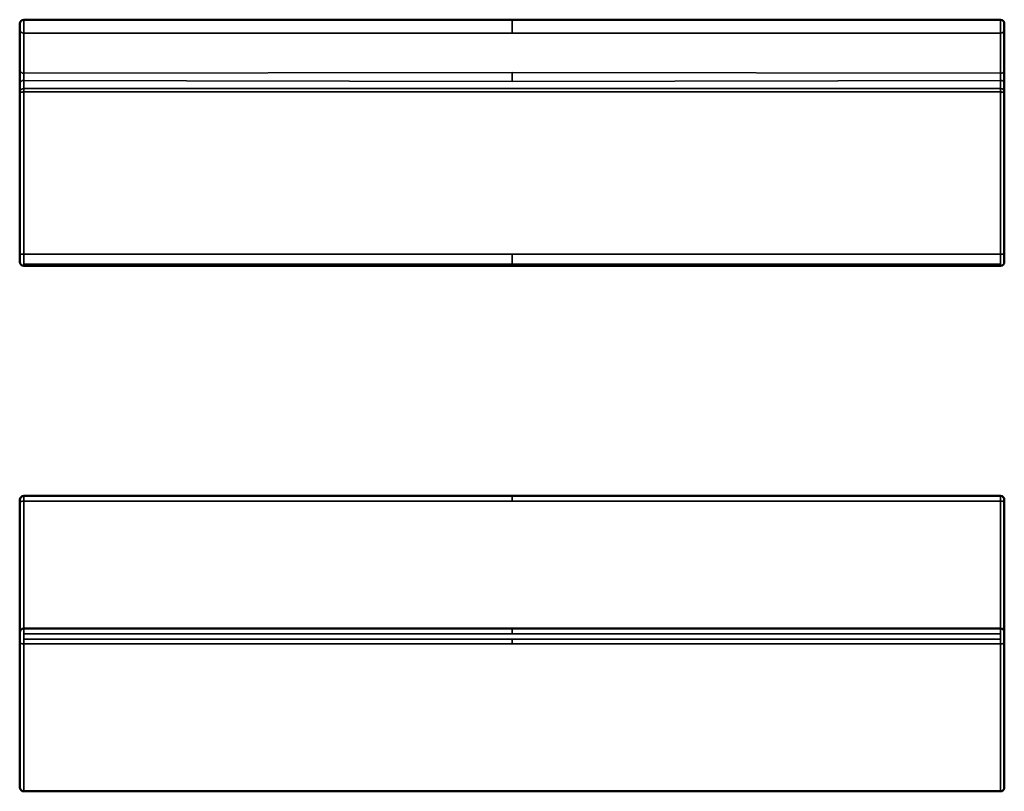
# Model space of a CAD drawing. Header units: millimetres. Extents: x 2465 to 6440, y 1978 to 4016.
# Tile 1 of 7: x 2465 to 5065, y 1978 to 4016. Entities that reach past the tile are written whole.
import ezdxf

# ---------------------------------------------------------------- set-up
doc = ezdxf.new("R2010")
doc.units = ezdxf.units.MM
doc.layers.add('Visibile (ISO)', color=7, linetype='Continuous', lineweight=50)
doc.layers.add('Visibile sottile (ISO)', color=7, linetype='Continuous', lineweight=35)

msp = doc.modelspace()

# ---------------------------------------------------------------- linework, layer by layer
at = {"layer": 'Visibile (ISO)'}
for p, q in [((2465.1, 3990), (2465.1, 4006.1)), ((3765.1, 4016.1), (2475.1, 4016.1)), ((5055.1, 4016.1), (3765.1, 4016.1)), ((5065.1, 4006.1), (5065.1, 3990)), ((2465.1, 3990), (2465.1, 3884.2)), ((5065.1, 3884.2), (5065.1, 3990)), ((2465.1, 3884.2), (2465.1, 3846.8)), ((5065.1, 3846.8), (5065.1, 3884.2)), ((2465.1, 3846.8), (2465.1, 3825)), ((2465.1, 3825), (2465.1, 3396.5)), ((5065.1, 3825), (5065.1, 3846.8)), ((5065.1, 3396.5), (5065.1, 3825)), ((2465.1, 3751.6), (2464.6, 3751.6)), ((2464.6, 3751.6), (2464.6, 3751.6)), ((2464.6, 3751.5), (2464.6, 3751.6)), ((2465.1, 3751.5), (2464.6, 3751.5)), ((2464.6, 3749.9), (2464.6, 3751.5)), ((2465.1, 3749.9), (2464.6, 3749.9)), ((2464.6, 3749.7), (2464.6, 3749.9)), ((2464.6, 3749.4), (2464.6, 3749.7)), ((2464.6, 3749.3), (2464.6, 3749.4)), ((2464.6, 3748.8), (2464.6, 3749.3)), ((2465.1, 3748.8), (2464.6, 3748.8)), ((2464.6, 3748.6), (2464.6, 3748.8)), ((2465.1, 3748.6), (2464.6, 3748.6)), ((2464.6, 3748.3), (2464.6, 3748.6)), ((2465.1, 3748.3), (2464.6, 3748.3)), ((2464.6, 3748.1), (2464.6, 3748.3)), ((2465.1, 3748.1), (2464.6, 3748.1)), ((2464.6, 3747.7), (2464.6, 3748.1)), ((2464.6, 3747.1), (2464.6, 3747.7)), ((2465.1, 3747.1), (2464.6, 3747.1)), ((2464.6, 3747), (2464.6, 3747.1)), ((2465.1, 3747), (2464.6, 3747)), ((2464.6, 3746.8), (2464.6, 3747)), ((2464.6, 3746.8), (2464.6, 3746.8)), ((2464.6, 3746.7), (2464.6, 3746.8)), ((2465.1, 3746.8), (2464.6, 3746.8)), ((2465.1, 3746.7), (2464.6, 3746.7)), ((2464.6, 3746.4), (2464.6, 3746.7)), ((2465.1, 3746.4), (2464.6, 3746.4)), ((2464.6, 3746.2), (2464.6, 3746.4)), ((2465.1, 3746.2), (2464.6, 3746.2)), ((2464.6, 3745.9), (2464.6, 3746.2)), ((2465.1, 3745.9), (2464.6, 3745.9)), ((2464.6, 3745.6), (2464.6, 3745.9)), ((2464.6, 3745.5), (2464.6, 3745.6)), ((2465.1, 3745.5), (2464.6, 3745.5)), ((2464.6, 3745.4), (2464.6, 3745.5)), ((2465.1, 3745.4), (2464.6, 3745.4)), ((2464.6, 3745.4), (2464.6, 3745.4)), ((2464.6, 3745.4), (2464.6, 3745.4)), ((2464.6, 3745.3), (2464.6, 3745.4)), ((2465.1, 3745.4), (2464.6, 3745.4)), ((2465.1, 3745.3), (2464.6, 3745.3)), ((2464.6, 3745.3), (2464.6, 3745.3)), ((2464.6, 3745.1), (2464.6, 3745.3)), ((2464.6, 3744.5), (2464.6, 3745.1)), ((2465.1, 3744.5), (2464.6, 3744.5)), ((2464.6, 3744.3), (2464.6, 3744.5)), ((2465.1, 3744.3), (2464.6, 3744.3)), ((2464.6, 3744.1), (2464.6, 3744.3)), ((2464.6, 3743.9), (2464.6, 3744.1)), ((2465.1, 3743.9), (2464.6, 3743.9)), ((2464.6, 3743.6), (2464.6, 3743.9)), ((2465.1, 3743.6), (2464.6, 3743.6)), ((2464.6, 3743.3), (2464.6, 3743.6)), ((2464.6, 3743.2), (2464.6, 3743.3)), ((2465.1, 3743.2), (2464.6, 3743.2)), ((2464.6, 3743), (2464.6, 3743.2)), ((2464.6, 3742.7), (2464.6, 3743)), ((2464.6, 3742.6), (2464.6, 3742.7)), ((2464.6, 3742.7), (2465.1, 3742.7)), ((2464.6, 3742.5), (2464.6, 3742.6)), ((2464.6, 3741), (2464.6, 3742.5)), ((2464.6, 3742.5), (2465.1, 3742.5)), ((2464.6, 3739.8), (2464.6, 3741)), ((2464.6, 3739.6), (2464.6, 3739.8)), ((2464.6, 3739.8), (2465.1, 3739.8)), ((2464.6, 3739.5), (2464.6, 3739.6)), ((2464.6, 3739.6), (2465.1, 3739.6)), ((2464.6, 3739.4), (2464.6, 3739.5)), ((2464.6, 3739.5), (2465.1, 3739.5)), ((2464.6, 3739.3), (2464.6, 3739.4)), ((2464.6, 3739.4), (2464.6, 3739.4)), ((2464.6, 3739.4), (2465.1, 3739.4)), ((2464.6, 3739.4), (2465.1, 3739.4)), ((2464.6, 3739.1), (2464.6, 3739.3)), ((2464.6, 3739.3), (2465.1, 3739.3)), ((2464.6, 3738.4), (2464.6, 3739.1)), ((2464.6, 3739.1), (2465.1, 3739.1)), ((2464.6, 3737.8), (2464.6, 3738.4)), ((2464.6, 3737.5), (2464.6, 3737.8)), ((2464.6, 3737.8), (2465.1, 3737.8)), ((2464.6, 3737.1), (2464.6, 3737.5)), ((2464.6, 3737.5), (2464.6, 3737.5)), ((2464.6, 3737.5), (2465.1, 3737.5)), ((2464.6, 3737.5), (2465.1, 3737.5)), ((2464.6, 3736.8), (2464.6, 3737.1)), ((2464.6, 3736.7), (2464.6, 3736.8)), ((2464.6, 3736.8), (2465.1, 3736.8)), ((2464.6, 3736.7), (2464.6, 3736.7)), ((2464.6, 3736.5), (2464.6, 3736.7)), ((2464.6, 3736.7), (2465.1, 3736.7)), ((2464.6, 3736.7), (2465.1, 3736.7)), ((2464.6, 3736.1), (2464.6, 3736.5)), ((2464.6, 3736.5), (2464.6, 3736.5)), ((2464.6, 3736.5), (2465.1, 3736.5)), ((2464.6, 3735.9), (2464.6, 3736.1)), ((2464.6, 3736.1), (2465.1, 3736.1)), ((2464.6, 3735.4), (2464.6, 3735.9)), ((2464.6, 3735.9), (2465.1, 3735.9)), ((2465.1, 3735.4), (2464.6, 3735.4)), ((2464.6, 3735.4), (2464.6, 3735.4)), ((2465.1, 3735.4), (2464.6, 3735.4)), ((2464.6, 3735.4), (2464.6, 3735.4)), ((2464.6, 3735.2), (2464.6, 3735.4)), ((2465.1, 3735.2), (2464.6, 3735.2)), ((2464.6, 3735), (2464.6, 3735.2)), ((2465.1, 3735), (2464.6, 3735)), ((2464.6, 3735), (2464.6, 3735)), ((2465.1, 3735), (2464.6, 3735)), ((2464.6, 3735), (2464.6, 3735)), ((2464.6, 3734.8), (2464.6, 3735)), ((2464.6, 3734.3), (2464.6, 3734.8)), ((2464.6, 3734.1), (2464.6, 3734.3)), ((2464.6, 3733.4), (2464.6, 3734.1)), ((2465.1, 3733.4), (2464.6, 3733.4)), ((2464.6, 3733.2), (2464.6, 3733.4)), ((2465.1, 3733.2), (2464.6, 3733.2)), ((2464.6, 3733.2), (2464.6, 3733.2)), ((2464.6, 3733.1), (2464.6, 3733.2)), ((2464.6, 3733), (2464.6, 3733.1)), ((2465.1, 3733), (2464.6, 3733)), ((2465.1, 3733), (2464.6, 3733)), ((2464.6, 3733), (2464.6, 3733)), ((2464.6, 3732.8), (2464.6, 3733)), ((2464.6, 3732.2), (2464.6, 3732.8)), ((2465.1, 3732.2), (2464.6, 3732.2)), ((2464.6, 3732.1), (2464.6, 3732.2)), ((2465.1, 3732.1), (2464.6, 3732.1)), ((2464.6, 3731.9), (2464.6, 3732.1)), ((2465.1, 3731.9), (2464.6, 3731.9)), ((2464.6, 3731.7), (2464.6, 3731.9)), ((2465.1, 3731.7), (2464.6, 3731.7)), ((2464.6, 3731.6), (2464.6, 3731.7)), ((2464.6, 3731.1), (2464.6, 3731.6)), ((2464.6, 3731.1), (2464.6, 3731.1)), ((2464.6, 3730.9), (2464.6, 3731.1)), ((2464.6, 3730.9), (2464.6, 3730.9)), ((2465.1, 3730.9), (2464.6, 3730.9)), ((2464.6, 3730.9), (2464.6, 3730.9)), ((2464.6, 3730.8), (2464.6, 3730.9)), ((2464.6, 3730.9), (2464.6, 3730.9)), ((2465.1, 3730.9), (2464.6, 3730.9)), ((2464.6, 3730.7), (2464.6, 3730.8)), ((2465.1, 3730.7), (2464.6, 3730.7)), ((2464.6, 3730.3), (2464.6, 3730.7)), ((2465.1, 3730.3), (2464.6, 3730.3)), ((2464.6, 3730), (2464.6, 3730.3)), ((2465.1, 3730), (2464.6, 3730)), ((2464.6, 3729.7), (2464.6, 3730)), ((2465.1, 3729.7), (2464.6, 3729.7)), ((2464.6, 3729.3), (2464.6, 3729.7)), ((2464.6, 3729.2), (2464.6, 3729.3)), ((2465.1, 3729.2), (2464.6, 3729.2)), ((2465.1, 3729.2), (2464.6, 3729.2)), ((2464.6, 3729.2), (2464.6, 3729.2)), ((2464.6, 3729), (2464.6, 3729.2)), ((2465.1, 3729), (2464.6, 3729)), ((2464.6, 3728.9), (2464.6, 3729)), ((2465.1, 3728.9), (2464.6, 3728.9)), ((2464.6, 3728.7), (2464.6, 3728.9)), ((2465.1, 3728.7), (2464.6, 3728.7)), ((2464.6, 3728.6), (2464.6, 3728.7)), ((2464.6, 3727.7), (2464.6, 3728.6)), ((2464.6, 3727.6), (2464.6, 3727.7)), ((2464.6, 3727.3), (2464.6, 3727.6)), ((2464.6, 3727.1), (2464.6, 3727.3)), ((2464.6, 3727), (2464.6, 3727.1)), ((2465.1, 3727), (2464.6, 3727)), ((2464.6, 3727), (2464.6, 3727)), ((2464.6, 3726.9), (2464.6, 3727)), ((2465.1, 3726.9), (2464.6, 3726.9)), ((2464.6, 3726.9), (2464.6, 3726.9)), ((2464.6, 3726.8), (2464.6, 3726.9)), ((2465.1, 3726.8), (2464.6, 3726.8)), ((2464.6, 3726.7), (2464.6, 3726.8)), ((2464.6, 3726.6), (2464.6, 3726.7)), ((2465.1, 3726.6), (2464.6, 3726.6)), ((2464.6, 3726.3), (2464.6, 3726.6)), ((2465.1, 3726.3), (2464.6, 3726.3)), ((2464.6, 3726), (2464.6, 3726.3)), ((2465.1, 3726), (2464.6, 3726)), ((2464.6, 3725.7), (2464.6, 3726)), ((2465.1, 3725.7), (2464.6, 3725.7)), ((2464.6, 3725.4), (2464.6, 3725.7)), ((2464.6, 3725.3), (2464.6, 3725.4)), ((2465.1, 3725.3), (2464.6, 3725.3)), ((2464.6, 3724.9), (2464.6, 3725.3)), ((2464.6, 3724.8), (2464.6, 3724.9)), ((2465.1, 3724.8), (2464.6, 3724.8)), ((2465.1, 3724.8), (2464.6, 3724.8)), ((2464.6, 3724.8), (2464.6, 3724.8)), ((2464.6, 3724.7), (2464.6, 3724.8)), ((2465.1, 3724.7), (2464.6, 3724.7)), ((2464.6, 3724.1), (2464.6, 3724.7)), ((2464.6, 3723.9), (2464.6, 3724.1)), ((2465.1, 3723.9), (2464.6, 3723.9)), ((2464.6, 3723.6), (2464.6, 3723.9)), ((2465.1, 3723.6), (2464.6, 3723.6)), ((2464.6, 3723.3), (2464.6, 3723.6)), ((2465.1, 3723.3), (2464.6, 3723.3)), ((2464.6, 3722.6), (2464.6, 3723.3)), ((2464.6, 3722.3), (2464.6, 3722.6)), ((2464.6, 3721.9), (2464.6, 3722.3)), ((2464.6, 3721.7), (2464.6, 3721.9)), ((2465.1, 3721.7), (2464.6, 3721.7)), ((2464.6, 3721.7), (2464.6, 3721.7)), ((2464.6, 3720.4), (2464.6, 3721.7)), ((2465.1, 3720.4), (2464.6, 3720.4)), ((2464.6, 3720.2), (2464.6, 3720.4)), ((2465.1, 3720.2), (2464.6, 3720.2)), ((2464.6, 3720.1), (2464.6, 3720.2)), ((2464.6, 3720.1), (2465.1, 3720.1)), ((2464.6, 3720), (2464.6, 3720.1)), ((2465.1, 3720), (2464.6, 3720)), ((2464.6, 3720), (2464.6, 3720)), ((2464.6, 3720), (2464.6, 3720)), ((2464.6, 3719.6), (2464.6, 3720)), ((2465.1, 3719.6), (2464.6, 3719.6)), ((2464.6, 3719.4), (2464.6, 3719.6)), ((2465.1, 3719.4), (2464.6, 3719.4)), ((2465.1, 3376.1), (2465.1, 3396.5)), ((5065.1, 3396.5), (5065.1, 3376.1)), ((2475.1, 3366.1), (3765.1, 3366.1)), ((5055.1, 3366.1), (3765.1, 3366.1)), ((2465.1, 2742), (2465.1, 2748.1)), ((2465.1, 2742), (2465.1, 2398.1)), ((5065.1, 2748.1), (5065.1, 2742)), ((5065.1, 2398.1), (5065.1, 2742)), ((2465.1, 2371), (2465.1, 2398.1)), ((2475.1, 2408.1), (3765.1, 2408.1)), ((5055.1, 2408.1), (3765.1, 2408.1)), ((5065.1, 2398.1), (5065.1, 2371)), ((2465.1, 2371), (2465.1, 1988.1)), ((5065.1, 1988.1), (5065.1, 2371)), ((2464.6, 2308.8), (2464.6, 2309.1)), ((2464.6, 2309.1), (2465.1, 2309.1)), ((2465.1, 2308.8), (2464.6, 2308.8)), ((2464.6, 2308.8), (2464.6, 2308.8)), ((2464.6, 2308.7), (2464.6, 2308.8)), ((2464.6, 2308.7), (2464.6, 2308.7)), ((2465.1, 2308.7), (2464.6, 2308.7)), ((2464.6, 2308.7), (2464.6, 2308.7)), ((2464.6, 2308.4), (2464.6, 2308.7)), ((2465.1, 2308.4), (2464.6, 2308.4)), ((2464.6, 2308.4), (2464.6, 2308.4)), ((2464.6, 2308.3), (2464.6, 2308.4)), ((2465.1, 2308.4), (2464.6, 2308.4)), ((2465.1, 2308.3), (2464.6, 2308.3)), ((2464.6, 2308.2), (2464.6, 2308.3)), ((2465.1, 2308.2), (2464.6, 2308.2)), ((2464.6, 2308.1), (2464.6, 2308.2)), ((2464.6, 2308.1), (2464.6, 2308.1)), ((2465.1, 2308.1), (2464.6, 2308.1)), ((2464.6, 2308.1), (2464.6, 2308.1)), ((2464.6, 2307.9), (2464.6, 2308.1)), ((2465.1, 2308.1), (2464.6, 2308.1)), ((2465.1, 2307.9), (2464.6, 2307.9)), ((2465.1, 2307.9), (2464.6, 2307.9)), ((2464.6, 2307.9), (2464.6, 2307.9)), ((2464.6, 2307.8), (2464.6, 2307.9)), ((2465.1, 2307.8), (2464.6, 2307.8)), ((2464.6, 2307.7), (2464.6, 2307.8)), ((2464.6, 2307.6), (2464.6, 2307.7)), ((2465.1, 2307.6), (2464.6, 2307.6)), ((2464.6, 2307.5), (2464.6, 2307.6)), ((2464.6, 2307.4), (2464.6, 2307.5)), ((2465.1, 2307.4), (2464.6, 2307.4)), ((2465.1, 2307.4), (2464.6, 2307.4)), ((2464.6, 2307.4), (2464.6, 2307.4)), ((2464.6, 2307.3), (2464.6, 2307.4)), ((2465.1, 2307.3), (2464.6, 2307.3)), ((2464.6, 2307.3), (2464.6, 2307.3)), ((2464.6, 2306.8), (2464.6, 2307.3)), ((2465.1, 2306.8), (2464.6, 2306.8)), ((2464.6, 2306.8), (2464.6, 2306.8)), ((2464.6, 2306.4), (2464.6, 2306.8)), ((2464.6, 2306.4), (2464.6, 2306.4)), ((2464.6, 2306.4), (2464.6, 2306.4)), ((2464.6, 2306.3), (2464.6, 2306.4)), ((2465.1, 2306.4), (2464.6, 2306.4)), ((2465.1, 2306.3), (2464.6, 2306.3)), ((2464.6, 2306.1), (2464.6, 2306.3)), ((2465.1, 2306.1), (2464.6, 2306.1)), ((2464.6, 2305.9), (2464.6, 2306.1)), ((2465.1, 2305.9), (2464.6, 2305.9)), ((2464.6, 2305.7), (2464.6, 2305.9)), ((2465.1, 2305.7), (2464.6, 2305.7)), ((2464.6, 2305.5), (2464.6, 2305.7)), ((2465.1, 2305.5), (2464.6, 2305.5)), ((2464.6, 2305.5), (2464.6, 2305.5)), ((2464.6, 2305.4), (2464.6, 2305.5)), ((2464.6, 2305.3), (2464.6, 2305.4)), ((2465.1, 2305.3), (2464.6, 2305.3)), ((2464.6, 2305.3), (2464.6, 2305.3)), ((2464.6, 2304.9), (2464.6, 2305.3)), ((2465.1, 2305.3), (2464.6, 2305.3)), ((2465.1, 2304.9), (2464.6, 2304.9)), ((2464.6, 2304.9), (2464.6, 2304.9)), ((2464.6, 2304.5), (2464.6, 2304.9)), ((2464.6, 2304.3), (2464.6, 2304.5)), ((2465.1, 2304.3), (2464.6, 2304.3)), ((2464.6, 2304), (2464.6, 2304.3)), ((2465.1, 2304), (2464.6, 2304)), ((2464.6, 2303.6), (2464.6, 2304)), ((2465.1, 2303.6), (2464.6, 2303.6)), ((2464.6, 2302.9), (2464.6, 2303.6)), ((2464.6, 2302.6), (2464.6, 2302.9)), ((2464.6, 2302.3), (2464.6, 2302.6)), ((2464.6, 2302.1), (2464.6, 2302.3)), ((2465.1, 2302.1), (2464.6, 2302.1)), ((2464.6, 2301.9), (2464.6, 2302.1)), ((2465.1, 2301.9), (2464.6, 2301.9)), ((2464.6, 2301.8), (2464.6, 2301.9)), ((2465.1, 2301.8), (2464.6, 2301.8)), ((2464.6, 2301.5), (2464.6, 2301.8)), ((2465.1, 2301.5), (2464.6, 2301.5)), ((2464.6, 2301.1), (2464.6, 2301.5)), ((2465.1, 2301.1), (2464.6, 2301.1)), ((2464.6, 2300.8), (2464.6, 2301.1)), ((2464.6, 2300.2), (2464.6, 2300.8)), ((2464.6, 2300), (2464.6, 2300.2)), ((2465.1, 2300.2), (2464.6, 2300.2)), ((2465.1, 2300), (2464.6, 2300)), ((2464.6, 2299.7), (2464.6, 2300)), ((2465.1, 2299.7), (2464.6, 2299.7)), ((2464.6, 2299.5), (2464.6, 2299.7)), ((2464.6, 2299.5), (2465.1, 2299.5)), ((2464.6, 2299.4), (2464.6, 2299.5)), ((2465.1, 2299.4), (2464.6, 2299.4)), ((2464.6, 2299.4), (2464.6, 2299.4)), ((2464.6, 2299.3), (2464.6, 2299.4)), ((2464.6, 2298.6), (2464.6, 2299.3)), ((2465.1, 2298.6), (2464.6, 2298.6)), ((2464.6, 2298.1), (2464.6, 2298.6)), ((2465.1, 2298.1), (2464.6, 2298.1)), ((2464.6, 2297.9), (2464.6, 2298.1)), ((2465.1, 2297.9), (2464.6, 2297.9)), ((2464.6, 2297.5), (2464.6, 2297.9)), ((2464.6, 2296.7), (2464.6, 2297.5)), ((2464.6, 2296.4), (2464.6, 2296.7)), ((2464.6, 2296.3), (2464.6, 2296.4)), ((2465.1, 2296.3), (2464.6, 2296.3)), ((2464.6, 2296), (2464.6, 2296.3)), ((2464.6, 2295.8), (2464.6, 2296)), ((2465.1, 2295.8), (2464.6, 2295.8)), ((2464.6, 2295.7), (2464.6, 2295.8)), ((2464.6, 2293.2), (2464.6, 2295.7)), ((2465.1, 2295.7), (2464.6, 2295.7)), ((2464.6, 2293.2), (2465.1, 2293.2)), ((2464.6, 2287.2), (2464.6, 2293.2)), ((2465.1, 2287.2), (2464.6, 2287.2)), ((2464.6, 2281.3), (2464.6, 2287.2)), ((2464.6, 2281.3), (2465.1, 2281.3)), ((2464.6, 2280.8), (2464.6, 2280.9)), ((2464.6, 2280.9), (2464.6, 2280.9)), ((2464.6, 2280.9), (2465.1, 2280.9)), ((2464.6, 2280.6), (2464.6, 2280.8)), ((2464.6, 2280.8), (2464.6, 2280.8)), ((2464.6, 2280.8), (2465.1, 2280.8)), ((2464.6, 2280.8), (2465.1, 2280.8)), ((2464.6, 2280.5), (2464.6, 2280.6)), ((2464.6, 2280.6), (2465.1, 2280.6)), ((2464.6, 2279.7), (2464.6, 2280.5)), ((2464.6, 2280.5), (2465.1, 2280.5)), ((2464.6, 2278.7), (2464.6, 2279.7)), ((2464.6, 2279.7), (2465.1, 2279.7)), ((2464.6, 2278), (2464.6, 2278.7)), ((2464.6, 2278.7), (2464.6, 2278.7)), ((2464.6, 2278.7), (2464.6, 2278.7)), ((2464.6, 2278.7), (2465.1, 2278.7)), ((2464.6, 2278.7), (2465.1, 2278.7)), ((2464.6, 2277.5), (2464.6, 2278)), ((2464.6, 2278), (2464.6, 2278)), ((2464.6, 2278), (2464.6, 2278)), ((2464.6, 2278), (2465.1, 2278)), ((2465.1, 2278), (2464.6, 2278)), ((2464.6, 2276.5), (2464.6, 2277.5)), ((2464.6, 2277.5), (2465.1, 2277.5)), ((2464.6, 2276), (2464.6, 2276.5)), ((2464.6, 2276.5), (2464.6, 2276.5)), ((2464.6, 2276.5), (2464.6, 2276.5)), ((2464.6, 2276.5), (2465.1, 2276.5)), ((2464.6, 2276.5), (2465.1, 2276.5)), ((2464.6, 2275.9), (2464.6, 2276)), ((2464.6, 2276), (2465.1, 2276)), ((2464.6, 2275.8), (2464.6, 2275.9)), ((2464.6, 2275.9), (2464.6, 2275.9)), ((2465.1, 2275.9), (2464.6, 2275.9)), ((2464.6, 2274.8), (2464.6, 2275.8)), ((2464.6, 2275.8), (2465.1, 2275.8)), ((2464.6, 2274.7), (2464.6, 2274.8)), ((2464.6, 2274.8), (2465.1, 2274.8)), ((2464.6, 2274.3), (2464.6, 2274.7)), ((2464.6, 2274.7), (2464.6, 2274.7)), ((2464.6, 2274.7), (2465.1, 2274.7)), ((2464.6, 2274.3), (2464.6, 2274.3)), ((2464.6, 2274.3), (2464.6, 2274.3)), ((2464.6, 2274.3), (2465.1, 2274.3)), ((2464.6, 2274.2), (2464.6, 2274.3)), ((2464.6, 2274.3), (2464.6, 2274.3)), ((2464.6, 2274.3), (2465.1, 2274.3)), ((2465.1, 2274.3), (2464.6, 2274.3)), ((2464.6, 2274.1), (2464.6, 2274.2)), ((2465.1, 2274.2), (2464.6, 2274.2)), ((2464.6, 2273.8), (2464.6, 2274.1)), ((2464.6, 2273.7), (2464.6, 2273.8)), ((2464.6, 2273.4), (2464.6, 2273.7)), ((2465.1, 2273.7), (2464.6, 2273.7)), ((2464.6, 2273.3), (2464.6, 2273.4)), ((2464.6, 2273.4), (2464.6, 2273.4)), ((2464.6, 2273.4), (2465.1, 2273.4)), ((2464.6, 2273.4), (2465.1, 2273.4)), ((2464.6, 2273.2), (2464.6, 2273.3)), ((2464.6, 2273), (2464.6, 2273.2)), ((2465.1, 2273.2), (2464.6, 2273.2)), ((2464.6, 2272.9), (2464.6, 2273)), ((2464.6, 2272.8), (2464.6, 2272.9)), ((2464.6, 2272.9), (2464.6, 2272.9)), ((2464.6, 2272.9), (2465.1, 2272.9)), ((2464.6, 2272.9), (2464.6, 2272.9)), ((2465.1, 2272.9), (2464.6, 2272.9)), ((2464.6, 2272.8), (2464.6, 2272.8)), ((2464.6, 2272.8), (2464.6, 2272.8)), ((2464.6, 2272.8), (2464.6, 2272.8)), ((2465.1, 2272.8), (2464.6, 2272.8)), ((2465.1, 2272.8), (2464.6, 2272.8)), ((2475.1, 1978.1), (5055.1, 1978.1))]:
    msp.add_line(p, q, dxfattribs=at)
for centre, start, end in [((2475.1, 4006.1), 90, 180), ((5055.1, 4006.1), 0, 90), ((2475.1, 3376.1), 180, 270), ((5055.1, 3376.1), 270, 0), ((2475.1, 2748.1), 90, 180), ((5055.1, 2748.1), 0, 90), ((2475.1, 2398.1), 90, 180), ((5055.1, 2398.1), 0, 90), ((2475.1, 1988.1), 180, 270), ((5055.1, 1988.1), 270, 0)]:
    msp.add_arc(centre, 10, start, end, dxfattribs=at)
for points in [[(2475.1, 2758.1), (2478.4, 2758.1), (2481.7, 2758.1), (2489.1, 2758.1), (2493.1, 2758.1), (2501.9, 2758.1), (2506.7, 2758.1), (2517.2, 2758.1), (2523, 2758.1), (2535.7, 2758.1), (2542.6, 2758.1), (2557.8, 2758.1), (2566.1, 2758.1), (2584.3, 2758.1), (2594.3, 2758.1), (2616.2, 2758.1), (2628.1, 2758.1), (2654.4, 2758.1), (2668.7, 2758.1), (2700.3, 2758.1), (2717.5, 2758.1), (2755.3, 2758.1), (2775.9, 2758.1), (2821.3, 2758.1), (2846.1, 2758.1), (2900.6, 2758.1), (2930.3, 2758.1), (2995.7, 2758.1), (3031.4, 2758.1), (3109.8, 2758.1), (3152.6, 2758.1), (3246.8, 2758.1), (3298.1, 2758.1), (3411.1, 2758.1), (3472.7, 2758.1), (3611.3, 2758.1), (3688.2, 2758.1), (3765.1, 2758.1)], [(3765.1, 2758.1), (3768.4, 2758.1), (3771.7, 2758.1), (3779.1, 2758.1), (3783.1, 2758.1), (3791.9, 2758.1), (3796.7, 2758.1), (3807.2, 2758.1), (3813, 2758.1), (3825.7, 2758.1), (3832.6, 2758.1), (3847.8, 2758.1), (3856.1, 2758.1), (3874.3, 2758.1), (3884.3, 2758.1), (3906.2, 2758.1), (3918.1, 2758.1), (3944.4, 2758.1), (3958.7, 2758.1), (3990.3, 2758.1), (4007.5, 2758.1), (4045.3, 2758.1), (4065.9, 2758.1), (4111.3, 2758.1), (4136.1, 2758.1), (4190.6, 2758.1), (4220.3, 2758.1), (4285.7, 2758.1), (4321.4, 2758.1), (4399.8, 2758.1), (4442.6, 2758.1), (4536.8, 2758.1), (4588.1, 2758.1), (4701.1, 2758.1), (4762.7, 2758.1), (4901.3, 2758.1), (4978.2, 2758.1), (5055.1, 2758.1)]]:
    msp.add_open_spline(points, degree=3, knots=[0, 0, 0, 0, 1, 1, 2.2, 2.2, 3.64, 3.64, 5.368, 5.368, 7.4416, 7.4416, 9.92992, 9.92992, 12.915904, 12.915904, 16.499085, 16.499085, 20.798902, 20.798902, 25.958682, 25.958682, 32.150419, 32.150419, 39.580502, 39.580502, 48.496603, 48.496603, 59.195923, 59.195923, 72.035108, 72.035108, 87.442129, 87.442129, 105.930555, 105.930555, 129, 129, 129, 129], dxfattribs=at)
at = {"layer": 'Visibile sottile (ISO)'}
for p, q in [((2475.1, 4016.1), (2475.1, 3980.4)), ((3765.1, 3980.4), (3765.1, 4016.1)), ((5055.1, 3980.4), (5055.1, 4016.1)), ((2475.1, 3980.4), (3765.1, 3980.4)), ((2475.1, 3874.6), (2475.1, 3980.4)), ((3765.1, 3980.4), (5055.1, 3980.4)), ((5055.1, 3980.4), (5055.1, 3874.6)), ((3765.1, 3876.3), (2475.1, 3874.6)), ((5055.1, 3874.6), (3765.1, 3876.3)), ((3765.1, 3852.9), (3765.1, 3876.3)), ((2475.1, 3855.8), (3765.1, 3852.9)), ((2475.1, 3834.1), (2475.1, 3855.8)), ((3765.1, 3852.9), (5055.1, 3855.8)), ((5055.1, 3855.8), (5055.1, 3834.1)), ((5055.1, 3834.1), (2475.1, 3834.1)), ((2475.1, 3825.2), (2475.1, 3834.1)), ((2475.1, 3825.2), (5055.1, 3825.2)), ((2475.1, 3396.7), (2475.1, 3825.2)), ((5055.1, 3834.1), (5055.1, 3825.2)), ((5055.1, 3825.2), (5055.1, 3396.7)), ((2465.1, 3751.6), (2464.6, 3751.6)), ((2465.1, 3749.7), (2464.6, 3749.7)), ((2465.1, 3749.4), (2464.6, 3749.4)), ((2465.1, 3749.3), (2464.6, 3749.3)), ((2465.1, 3747.7), (2464.6, 3747.7)), ((2465.1, 3746.8), (2464.6, 3746.8)), ((2465.1, 3745.6), (2464.6, 3745.6)), ((2465.1, 3745.4), (2464.6, 3745.4)), ((2465.1, 3745.3), (2464.6, 3745.3)), ((2465.1, 3745.1), (2464.6, 3745.1)), ((2465.1, 3744.1), (2464.6, 3744.1)), ((2465.1, 3743.3), (2464.6, 3743.3)), ((2465.1, 3743), (2464.6, 3743)), ((2464.6, 3742.6), (2465.1, 3742.6)), ((2464.6, 3741), (2465.1, 3741)), ((2464.6, 3738.4), (2465.1, 3738.4)), ((2464.6, 3737.1), (2465.1, 3737.1)), ((2464.6, 3736.5), (2465.1, 3736.5)), ((2465.1, 3735.4), (2464.6, 3735.4)), ((2465.1, 3735), (2464.6, 3735)), ((2465.1, 3734.8), (2464.6, 3734.8)), ((2465.1, 3734.3), (2464.6, 3734.3)), ((2465.1, 3734.1), (2464.6, 3734.1)), ((2465.1, 3733.2), (2464.6, 3733.2)), ((2465.1, 3733.1), (2464.6, 3733.1)), ((2465.1, 3732.8), (2464.6, 3732.8)), ((2465.1, 3731.6), (2464.6, 3731.6)), ((2465.1, 3731.1), (2464.6, 3731.1)), ((2465.1, 3731.1), (2464.6, 3731.1)), ((2465.1, 3730.9), (2464.6, 3730.9)), ((2465.1, 3730.9), (2464.6, 3730.9)), ((2465.1, 3730.8), (2464.6, 3730.8)), ((2465.1, 3729.3), (2464.6, 3729.3)), ((2465.1, 3728.6), (2464.6, 3728.6)), ((2465.1, 3727.7), (2464.6, 3727.7)), ((2465.1, 3727.6), (2464.6, 3727.6)), ((2465.1, 3727.3), (2464.6, 3727.3)), ((2465.1, 3727.1), (2464.6, 3727.1)), ((2465.1, 3727), (2464.6, 3727)), ((2465.1, 3726.9), (2464.6, 3726.9)), ((2465.1, 3726.7), (2464.6, 3726.7)), ((2465.1, 3725.4), (2464.6, 3725.4)), ((2465.1, 3724.9), (2464.6, 3724.9)), ((2465.1, 3724.1), (2464.6, 3724.1)), ((2465.1, 3722.6), (2464.6, 3722.6)), ((2465.1, 3722.3), (2464.6, 3722.3)), ((2465.1, 3721.9), (2464.6, 3721.9)), ((2465.1, 3721.7), (2464.6, 3721.7)), ((2465.1, 3720), (2464.6, 3720)), ((2465.1, 3720), (2464.6, 3720)), ((3765.1, 3396.7), (2475.1, 3396.7)), ((2475.1, 3370.6), (2475.1, 3396.7)), ((5055.1, 3396.7), (3765.1, 3396.7)), ((3765.1, 3370.6), (3765.1, 3396.7)), ((5055.1, 3396.7), (5055.1, 3370.6)), ((3765.1, 3370.6), (2475.1, 3370.6)), ((2475.1, 3366.2), (2475.1, 3370.6)), ((2475.1, 3366.2), (3765.1, 3366.2)), ((2475.1, 3366.2), (2475.1, 3366.1)), ((5055.1, 3370.6), (3765.1, 3370.6)), ((3765.1, 3366.2), (5055.1, 3366.2)), ((3765.1, 3366.1), (3765.1, 3366.2)), ((5055.1, 3370.6), (5055.1, 3366.2)), ((5055.1, 3366.2), (5055.1, 3366.1)), ((2475.1, 2758.1), (2475.1, 2744.6)), ((3765.1, 2744.6), (3765.1, 2758.1)), ((5055.1, 2744.6), (5055.1, 2758.1)), ((2475.1, 2744.6), (3765.1, 2744.6)), ((2475.1, 2408.1), (2475.1, 2744.6)), ((3765.1, 2744.6), (5055.1, 2744.6)), ((5055.1, 2744.6), (5055.1, 2408.1)), ((2475.1, 2393.9), (2475.1, 2408.1)), ((3765.1, 2393.9), (2475.1, 2393.9)), ((2475.1, 2380), (2475.1, 2393.9)), ((3765.1, 2393.9), (3765.1, 2408.1)), ((5055.1, 2393.9), (3765.1, 2393.9)), ((5055.1, 2408.1), (5055.1, 2393.9)), ((5055.1, 2393.9), (5055.1, 2380)), ((2475.1, 2380), (3765.1, 2380)), ((2475.1, 2380), (2475.1, 2367.4)), ((2475.1, 2367.4), (3765.1, 2367.4)), ((2475.1, 1978.1), (2475.1, 2367.4)), ((3765.1, 2380), (5055.1, 2380)), ((3765.1, 2367.4), (3765.1, 2380)), ((3765.1, 2367.4), (5055.1, 2367.4)), ((5055.1, 2380), (5055.1, 2367.4)), ((5055.1, 2367.4), (5055.1, 1978.1)), ((2465.1, 2308.8), (2464.6, 2308.8)), ((2465.1, 2308.7), (2464.6, 2308.7)), ((2465.1, 2308.7), (2464.6, 2308.7)), ((2465.1, 2308.1), (2464.6, 2308.1)), ((2465.1, 2307.7), (2464.6, 2307.7)), ((2465.1, 2307.5), (2464.6, 2307.5)), ((2465.1, 2307.3), (2464.6, 2307.3)), ((2465.1, 2306.8), (2464.6, 2306.8)), ((2465.1, 2306.4), (2464.6, 2306.4)), ((2465.1, 2306.4), (2464.6, 2306.4)), ((2465.1, 2305.5), (2464.6, 2305.5)), ((2465.1, 2305.4), (2464.6, 2305.4)), ((2465.1, 2304.9), (2464.6, 2304.9)), ((2465.1, 2304.5), (2464.6, 2304.5)), ((2465.1, 2302.9), (2464.6, 2302.9)), ((2465.1, 2302.6), (2464.6, 2302.6)), ((2465.1, 2302.3), (2464.6, 2302.3)), ((2465.1, 2300.8), (2464.6, 2300.8)), ((2465.1, 2299.4), (2464.6, 2299.4)), ((2465.1, 2299.3), (2464.6, 2299.3)), ((2465.1, 2297.5), (2464.6, 2297.5)), ((2465.1, 2296.7), (2464.6, 2296.7)), ((2465.1, 2296.4), (2464.6, 2296.4)), ((2465.1, 2296), (2464.6, 2296)), ((2464.6, 2280.9), (2465.1, 2280.9)), ((2464.6, 2278.7), (2465.1, 2278.7)), ((2464.6, 2278), (2465.1, 2278)), ((2464.6, 2276.5), (2465.1, 2276.5)), ((2464.6, 2275.9), (2465.1, 2275.9)), ((2464.6, 2274.7), (2465.1, 2274.7)), ((2464.6, 2274.3), (2465.1, 2274.3)), ((2465.1, 2274.1), (2464.6, 2274.1)), ((2464.6, 2273.8), (2465.1, 2273.8)), ((2465.1, 2273.3), (2464.6, 2273.3)), ((2465.1, 2273), (2464.6, 2273)), ((2465.1, 2272.9), (2464.6, 2272.9)), ((2464.6, 2272.8), (2465.1, 2272.8)), ((2464.6, 2272.8), (2465.1, 2272.8))]:
    msp.add_line(p, q, dxfattribs=at)
for centre, major_axis, ratio, start_param, end_param in [((2475.1, 3990), (-10, 0), 0.965926, 0, 1.570796), ((5055.1, 3990), (10, 0), 0.965926, 4.712389, 6.283185), ((2475.1, 3884.2), (-10, 0), 0.965926, 0, 1.570796), ((5055.1, 3884.2), (10, 0), 0.965926, 4.712389, 6.283185), ((2475.1, 3846.8), (-10, 0), 0.906664, 4.712389, 6.283185), ((5055.1, 3846.8), (10, 0), 0.906664, 0, 1.570796), ((5055.1, 3825), (10, 0), 0.906664, 0, 1.570796), ((2475.1, 3396.5), (-10, 0), 0.017452, 4.712389, 6.283185), ((5055.1, 3396.5), (10, 0), 0.017452, 0, 1.570796), ((2475.1, 2742), (-10, 0), 0.258819, 4.712389, 6.283185), ((5055.1, 2742), (10, 0), 0.258819, 0, 1.570796), ((2475.1, 2371), (-10, 0), 0.355409, 0, 1.570796), ((5055.1, 2371), (10, 0), 0.355409, 4.712389, 6.283185)]:
    msp.add_ellipse(centre, major_axis=major_axis, ratio=ratio, start_param=start_param, end_param=end_param, dxfattribs=at)
for points, knots in [([(2475.1, 3855.8), (2475.1, 3856.3), (2475.1, 3856.9), (2475.1, 3857.7), (2475.1, 3858.4), (2475.1, 3859.2), (2475.1, 3860.1), (2475.1, 3861.9), (2475.1, 3863.9), (2475.1, 3865.8), (2475.1, 3865.8), (2475.1, 3865.8), (2475.1, 3865.8), (2475.1, 3867.6), (2475.1, 3869.6), (2475.1, 3871.1), (2475.1, 3871.9), (2475.1, 3872.6), (2475.1, 3873.2), (2475.1, 3873.8), (2475.1, 3874.3), (2475.1, 3874.6)], [-24.443053, -24.443053, -24.443053, -24.443053, -21.091336, -21.091336, -21.091336, -18.09053, -18.09053, -18.09053, -12.221526, -12.221526, -12.221526, -12.210124, -12.210124, -12.210124, -6.33623, -6.33623, -6.33623, -3.341226, -3.341226, -3.341226, 0, 0, 0, 0]), ([(5055.1, 3874.6), (5055.1, 3874.3), (5055.1, 3873.8), (5055.1, 3873.2), (5055.1, 3872.6), (5055.1, 3871.9), (5055.1, 3871.1), (5055.1, 3869.6), (5055.1, 3867.6), (5055.1, 3865.8), (5055.1, 3865.8), (5055.1, 3865.8), (5055.1, 3865.8), (5055.1, 3863.9), (5055.1, 3861.9), (5055.1, 3860.1), (5055.1, 3859.2), (5055.1, 3858.4), (5055.1, 3857.7), (5055.1, 3856.9), (5055.1, 3856.3), (5055.1, 3855.8)], [0, 0, 0, 0, 3.341226, 3.341226, 3.341226, 6.33623, 6.33623, 6.33623, 12.210124, 12.210124, 12.210124, 12.221526, 12.221526, 12.221526, 18.09053, 18.09053, 18.09053, 21.091336, 21.091336, 21.091336, 24.443053, 24.443053, 24.443053, 24.443053]), ([(2475.1, 3834.1), (2474.9, 3834.1), (2474.7, 3834.1), (2474.5, 3834), (2474.3, 3834), (2474.1, 3834), (2473.9, 3834), (2473.8, 3834), (2473.6, 3834), (2473.4, 3833.9), (2473.1, 3833.9), (2472.9, 3833.8), (2472.7, 3833.8), (2472.5, 3833.8), (2472.3, 3833.7), (2472, 3833.6), (2471.8, 3833.6), (2471.5, 3833.5), (2471.3, 3833.4), (2471, 3833.3), (2470.8, 3833.2), (2470.5, 3833), (2470.2, 3832.9), (2469.9, 3832.8), (2469.6, 3832.6), (2469.3, 3832.4), (2469, 3832.2), (2468.7, 3832), (2468.4, 3831.8), (2468.2, 3831.6), (2467.9, 3831.3), (2467.6, 3831), (2467.3, 3830.7), (2467.1, 3830.4), (2466.8, 3830.1), (2466.6, 3829.8), (2466.4, 3829.5), (2466.2, 3829.2), (2466, 3828.8), (2465.8, 3828.5), (2465.7, 3828.1), (2465.5, 3827.7), (2465.4, 3827.3), (2465.3, 3827), (2465.2, 3826.6), (2465.2, 3826.2), (2465.1, 3825.8), (2465.1, 3825.4), (2465.1, 3825)], [0, 0, 0, 0, 0.981743, 0.981743, 0.981743, 1.963487, 1.963487, 1.963487, 2.943781, 2.943781, 2.943781, 3.924076, 3.924076, 3.924076, 4.905956, 4.905956, 4.905956, 5.887837, 5.887837, 5.887837, 6.871687, 6.871687, 6.871687, 7.855538, 7.855538, 7.855538, 8.838252, 8.838252, 8.838252, 9.820967, 9.820967, 9.820967, 10.802234, 10.802234, 10.802234, 11.783501, 11.783501, 11.783501, 12.764178, 12.764178, 12.764178, 13.744854, 13.744854, 13.744854, 14.726409, 14.726409, 14.726409, 15.707963, 15.707963, 15.707963, 15.707963]), ([(2465.1, 3825), (2465.1, 3825), (2465.3, 3825), (2465.8, 3825.1), (2466.1, 3825.1), (2466.4, 3825.1), (2466.8, 3825.1), (2467.1, 3825.1), (2467.5, 3825.1), (2467.9, 3825.1), (2467.9, 3825.1), (2468, 3825.1), (2468, 3825.1), (2468.9, 3825.1), (2470, 3825.1), (2471.2, 3825.1), (2472.5, 3825.2), (2473.8, 3825.2), (2475.1, 3825.2)], [-15.707963, -15.707963, -15.707963, -15.707963, -11.781252, -11.781252, -11.781252, -9.818493, -9.818493, -9.818493, -8.022882, -8.022882, -8.022882, -7.854378, -7.854378, -7.854378, -3.927271, -3.927271, -3.927271, 0, 0, 0, 0]), ([(5055.1, 3825.2), (5056.4, 3825.2), (5057.7, 3825.2), (5058.9, 3825.1), (5060.1, 3825.1), (5061.2, 3825.1), (5062.1, 3825.1), (5062.5, 3825.1), (5062.9, 3825.1), (5063.2, 3825.1), (5063.3, 3825.1), (5063.3, 3825.1), (5063.4, 3825.1), (5063.7, 3825.1), (5064.1, 3825.1), (5064.3, 3825.1), (5064.8, 3825), (5065.1, 3825), (5065.1, 3825)], [0, 0, 0, 0, 3.927271, 3.927271, 3.927271, 7.854378, 7.854378, 7.854378, 9.466404, 9.466404, 9.466404, 9.817137, 9.817137, 9.817137, 11.781252, 11.781252, 11.781252, 15.707963, 15.707963, 15.707963, 15.707963])]:
    msp.add_open_spline(points, degree=3, knots=knots, dxfattribs=at)

doc.saveas('drawing.dxf')
